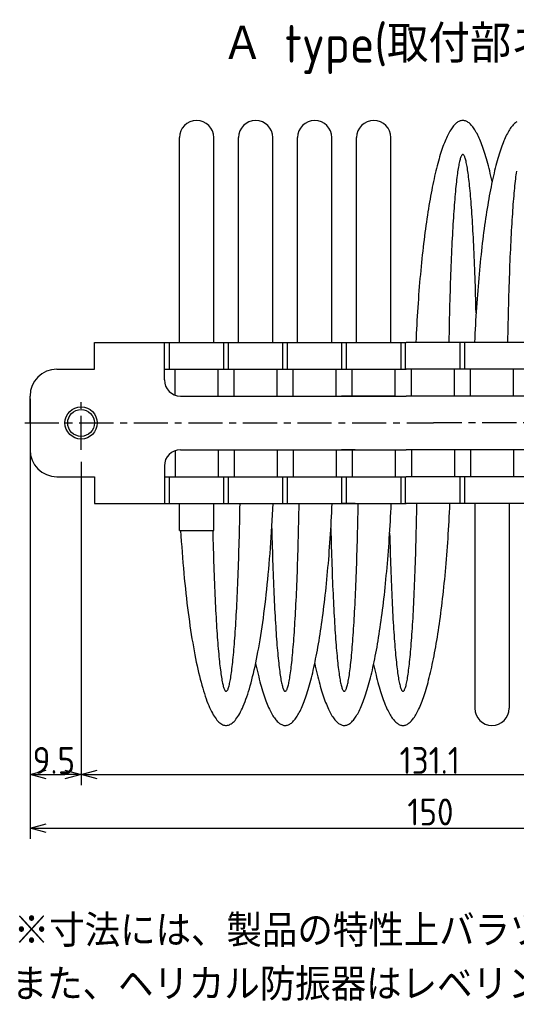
# Model space of a CAD drawing. Extents: x -150 to 369, y 147 to 332.
# Tile 1 of 6: x -150 to -58, y 147 to 330. Entities that reach past the tile are written whole.
import ezdxf

# ---------------------------------------------------------------- set-up
doc = ezdxf.new("R2010")
doc.units = 0
doc.header["$LTSCALE"] = 0.2
doc.linetypes.add('CENTER', pattern=[50.8, 31.75, -6.35, 6.35, -6.35])
doc.layers.get('0').update_dxf_attribs({"linetype": 'CONTINUOUS'})
doc.layers.get('DEFPOINTS').update_dxf_attribs({"linetype": 'CONTINUOUS'})
doc.layers.add('18-0-CON', color=3, linetype='CONTINUOUS')
doc.styles.add('DIMENSION', font='isocp.shx', dxfattribs={"bigfont": 'bigfont.shx'})
doc.styles.get("Standard").update_dxf_attribs({"font": 'isocp.shx', "bigfont": 'bigfont.shx'})
doc.dimstyles.get("Standard").update_dxf_attribs({"dimtxt": 0.18, "dimasz": 0.18, "dimexe": 0.18, "dimexo": 0.0625, "dimgap": 0.09, "dimtad": 0, "dimtih": 1, "dimtoh": 1, "dimzin": 0, "dimcen": 0.09, "dimazin": 3, "dimtfac": 1, "dimtofl": 0, "dimtmove": 0, "dimatfit": 3})

# ---------------------------------------------------------------- blocks, each defined once
blk = doc.blocks.new('_OPEN30')
at = {"color": 0, "linetype": 'BYBLOCK'}
for p, q in [((-1, 0.268), (0, 0)), ((0, 0), (-1, -0.268)), ((0, 0), (-1, 0))]:
    blk.add_line(p, q, dxfattribs=at)
blk = doc.blocks.new('*U48')
at = {"color": 0, "style": 'DIMENSION'}
blk.add_text('150', height=5, dxfattribs=at).set_placement((-77.95, 180.5))
blk = doc.blocks.new('*D47')
at = {"color": 0}
for p, q in [((-148.2, 259.9), (-148.2, 178)), ((1.8, 249.9), (1.8, 178)), ((-145.2, 180), (-1.2, 180))]:
    blk.add_line(p, q, dxfattribs=at)
at = {"layer": 'DEFPOINTS', "color": 0}
for p in [(-148.2, 260.4), (1.8, 250.4), (1.8, 180)]:
    blk.add_point(p, dxfattribs=at)
at = {"color": 0, "xscale": 3, "yscale": 3, "zscale": 3, "rotation": 180}
blk.add_blockref('_OPEN30', (-148.2, 180), dxfattribs=at)
at = {"color": 0, "xscale": 3, "yscale": 3, "zscale": 3}
blk.add_blockref('_OPEN30', (1.8, 180), dxfattribs=at)
at = {"layer": '18-0-CON'}
blk.add_blockref('*U48', (0, 0), dxfattribs=at)
blk = doc.blocks.new('*U99')
at = {"color": 0}
blk.add_text('Ａ type(取付部ネジ)', height=7, dxfattribs=at).set_placement((-112.49, 322.47))
blk = doc.blocks.new('*U53')
for s, p in [('※寸法には、製品の特性上バラツキが生じます。', (-149.37, 147.42)), ('また、ヘリカル防振器はレベリング機能が御座いませんので、お客様にてシム等を用いてレベリングをお願い致します。', (-149.77, 137.42))]:
    blk.add_text(s, height=6).set_placement(p)
blk = doc.blocks.new('*U118')
at = {"color": 0}
blk.add_text('131.1', height=5, dxfattribs=at).set_placement((-79.4, 190.09))
blk = doc.blocks.new('*U119')
at = {"color": 0}
blk.add_text('9.5', height=5, dxfattribs=at).set_placement((-147.72, 190.09))

msp = doc.modelspace()

# ---------------------------------------------------------------- linework, layer by layer
for p, q in [((-120.402, 270.403), (-120.402, 308.501)), ((-114.002, 270.403), (-114.002, 308.501)), ((-109.402, 270.403), (-109.402, 308.501)), ((-103.002, 270.403), (-103.002, 308.501)), ((-98.402, 270.403), (-98.402, 308.501)), ((-92.002, 270.403), (-92.002, 308.501)), ((-87.402, 270.403), (-87.402, 308.501)), ((-81.002, 270.403), (-81.002, 308.501)), ((-136.202, 265.403), (-136.202, 270.403)), ((-136.202, 270.403), (-78.202, 270.403)), ((-123.202, 263.403), (-123.202, 270.403)), ((-122.272, 265.403), (-122.272, 270.403)), ((-112.132, 265.403), (-112.132, 270.403)), ((-111.272, 265.403), (-111.272, 270.403)), ((-101.132, 265.403), (-101.132, 270.403)), ((-100.272, 265.403), (-100.272, 270.403)), ((-90.132, 265.403), (-90.132, 270.403)), ((-89.272, 265.403), (-89.272, 270.403)), ((-79.132, 265.403), (-79.132, 270.403)), ((-78.272, 265.403), (-78.272, 270.403)), ((-10.202, 270.403), (-78.202, 270.403)), ((-68.132, 265.403), (-68.132, 270.403)), ((-67.272, 265.403), (-67.272, 270.403)), ((-143.202, 265.403), (-136.202, 265.403)), ((-123.202, 265.403), (-78.202, 265.403)), ((-121.202, 260.574), (-121.202, 265.403)), ((-113.202, 260.403), (-113.202, 265.403)), ((-110.202, 260.403), (-110.202, 265.403)), ((-102.202, 260.403), (-102.202, 265.403)), ((-99.202, 260.403), (-99.202, 265.403)), ((-91.202, 260.403), (-91.202, 265.403)), ((-88.202, 260.403), (-88.202, 265.403)), ((-80.202, 260.403), (-80.202, 265.403)), ((-23.202, 265.403), (-78.202, 265.403)), ((-77.202, 260.403), (-77.202, 265.403)), ((-69.202, 260.403), (-69.202, 265.403)), ((-66.202, 260.403), (-66.202, 265.403)), ((-58.202, 260.403), (-58.202, 265.403)), ((-148.202, 255.403), (-148.202, 260.403)), ((-120.202, 260.403), (-78.202, 260.403)), ((-80.202, 260.403), (-90.202, 260.403)), ((-26.202, 260.403), (-78.202, 260.403)), ((-148.202, 255.403), (-148.202, 250.403)), ((-121.202, 250.231), (-121.202, 245.403)), ((-120.202, 250.403), (-78.202, 250.403)), ((-113.202, 250.403), (-113.202, 245.403)), ((-110.202, 250.403), (-110.202, 245.403)), ((-102.202, 250.403), (-102.202, 245.403)), ((-99.202, 250.403), (-99.202, 245.403)), ((-91.202, 250.403), (-91.202, 245.403)), ((-87.702, 250.403), (-90.202, 250.403)), ((-88.202, 250.403), (-88.202, 245.403)), ((-80.202, 250.403), (-80.202, 245.403)), ((-26.202, 250.403), (-78.202, 250.403)), ((-77.202, 250.403), (-77.202, 245.403)), ((-69.202, 250.403), (-69.202, 245.403)), ((-66.202, 250.403), (-66.202, 245.403)), ((-58.202, 250.403), (-58.202, 245.403)), ((-123.202, 247.403), (-123.202, 240.403)), ((-143.202, 245.403), (-136.202, 245.403)), ((-136.202, 245.403), (-136.202, 240.403)), ((-123.202, 245.403), (-78.202, 245.403)), ((-122.272, 240.403), (-122.272, 245.403)), ((-112.132, 240.403), (-112.132, 245.403)), ((-111.272, 240.403), (-111.272, 245.403)), ((-101.132, 240.403), (-101.132, 245.403)), ((-100.272, 240.403), (-100.272, 245.403)), ((-90.132, 240.403), (-90.132, 245.403)), ((-89.272, 240.403), (-89.272, 245.403)), ((-79.132, 240.403), (-79.132, 245.403)), ((-78.272, 240.403), (-78.272, 245.403)), ((-23.202, 245.403), (-78.202, 245.403)), ((-68.132, 240.403), (-68.132, 245.403)), ((-67.272, 240.403), (-67.272, 245.403)), ((-136.202, 240.403), (-78.202, 240.403)), ((-120.402, 235.403), (-120.402, 240.403)), ((-114.002, 235.403), (-114.002, 240.403)), ((-87.702, 240.403), (-90.202, 240.403)), ((-10.202, 240.403), (-78.202, 240.403)), ((-65.402, 240.403), (-65.402, 202.304)), ((-59.002, 240.403), (-59.002, 202.304)), ((-120.402, 235.403), (-114.002, 235.403))]:
    msp.add_line(p, q)
at = {"color": 0, "linetype": 'CENTER'}
for p, q in [((-138.702, 250.403), (-138.702, 260.403)), ((-149.202, 255.403), (-73.086, 255.403)), ((3.298, 255.403), (-73.086, 255.403))]:
    msp.add_line(p, q, dxfattribs=at)
at = {"color": 0}
for p, q in [((-148.202, 250.34), (-148.202, 188)), ((-138.702, 248.15), (-138.702, 188)), ((-138.702, 245.34), (-138.702, 188)), ((-145.202, 190), (-141.702, 190)), ((-135.702, 190), (-10.602, 190))]:
    msp.add_line(p, q, dxfattribs=at)
for points in [[(-62.17, 300.337, 0), (-62.281, 300.848, 0), (-62.392, 301.348, 0), (-62.506, 301.838, 0), (-62.62, 302.317, 0), (-62.736, 302.785, 0), (-62.852, 303.242, 0), (-62.97, 303.688, 0), (-63.089, 304.123, 0), (-63.209, 304.547, 0), (-63.33, 304.959, 0), (-63.452, 305.36, 0), (-63.575, 305.749, 0), (-63.699, 306.127, 0), (-63.824, 306.493, 0), (-63.949, 306.847, 0), (-64.076, 307.189, 0), (-64.203, 307.519, 0), (-64.332, 307.837, 0), (-64.46, 308.143, 0), (-64.59, 308.436, 0), (-64.72, 308.718, 0), (-64.852, 308.987, 0), (-64.983, 309.244, 0), (-65.115, 309.488, 0), (-65.248, 309.719, 0), (-65.382, 309.938, 0), (-65.516, 310.145, 0), (-65.65, 310.339, 0), (-65.785, 310.52, 0), (-65.92, 310.688, 0), (-66.056, 310.844, 0), (-66.192, 310.986, 0), (-66.329, 311.116, 0), (-66.465, 311.233, 0), (-66.602, 311.337, 0), (-66.74, 311.428, 0), (-66.877, 311.506, 0), (-67.015, 311.571, 0), (-67.152, 311.623, 0), (-67.29, 311.662, 0), (-67.428, 311.688, 0), (-67.566, 311.701, 0), (-67.704, 311.701, 0), (-67.842, 311.688, 0), (-67.98, 311.662, 0), (-68.118, 311.622, 0), (-68.256, 311.57, 0), (-68.394, 311.505, 0), (-68.531, 311.427, 0), (-68.668, 311.336, 0), (-68.805, 311.232, 0), (-68.942, 311.115, 0), (-69.078, 310.985, 0), (-69.214, 310.842, 0), (-69.35, 310.686, 0), (-69.485, 310.518, 0), (-69.62, 310.337, 0), (-69.755, 310.143, 0), (-69.889, 309.936, 0), (-70.022, 309.717, 0), (-70.155, 309.485, 0), (-70.287, 309.241, 0), (-70.419, 308.984, 0), (-70.55, 308.715, 0), (-70.68, 308.433, 0), (-70.81, 308.139, 0), (-70.939, 307.833, 0), (-71.067, 307.515, 0), (-71.194, 307.185, 0), (-71.321, 306.843, 0), (-71.447, 306.489, 0), (-71.571, 306.123, 0), (-71.695, 305.745, 0), (-71.818, 305.356, 0), (-71.94, 304.955, 0), (-72.061, 304.542, 0), (-72.181, 304.119, 0), (-72.3, 303.684, 0), (-72.418, 303.237, 0), (-72.534, 302.78, 0), (-72.65, 302.312, 0), (-72.764, 301.833, 0), (-72.878, 301.343, 0), (-72.99, 300.842, 0), (-73.1, 300.331, 0), (-73.21, 299.81, 0), (-73.318, 299.278, 0), (-73.425, 298.736, 0), (-73.531, 298.184, 0), (-73.635, 297.622, 0), (-73.738, 297.051, 0), (-73.839, 296.469, 0), (-73.939, 295.879, 0), (-74.038, 295.279, 0), (-74.135, 294.669, 0), (-74.23, 294.051, 0), (-74.324, 293.423, 0), (-74.416, 292.787, 0), (-74.507, 292.142, 0), (-74.597, 291.489, 0), (-74.684, 290.827, 0), (-74.77, 290.157, 0), (-74.855, 289.479, 0), (-74.937, 288.793, 0), (-75.018, 288.1, 0), (-75.098, 287.399, 0), (-75.175, 286.69, 0), (-75.251, 285.974, 0), (-75.325, 285.251, 0), (-75.397, 284.521, 0), (-75.468, 283.785, 0), (-75.537, 283.042, 0), (-75.603, 282.292, 0), (-75.668, 281.536, 0), (-75.731, 280.775, 0), (-75.793, 280.007, 0), (-75.852, 279.234, 0), (-75.91, 278.455, 0), (-75.965, 277.67, 0), (-76.019, 276.881, 0), (-76.07, 276.087, 0), (-76.12, 275.288, 0), (-76.168, 274.484, 0), (-76.214, 273.676, 0), (-76.258, 272.863, 0), (-76.299, 272.047, 0), (-76.339, 271.226, 0), (-76.377, 270.403, 0)], [(-57.574, 311.443, 0), (-57.712, 311.355, 0), (-57.849, 311.253, 0), (-57.986, 311.138, 0), (-58.123, 311.01, 0), (-58.26, 310.869, 0), (-58.396, 310.716, 0), (-58.531, 310.549, 0), (-58.667, 310.37, 0), (-58.802, 310.178, 0), (-58.936, 309.973, 0), (-59.07, 309.755, 0), (-59.203, 309.525, 0), (-59.336, 309.282, 0), (-59.468, 309.027, 0), (-59.599, 308.759, 0), (-59.73, 308.478, 0), (-59.86, 308.186, 0), (-59.99, 307.881, 0), (-60.118, 307.564, 0), (-60.246, 307.235, 0), (-60.373, 306.893, 0), (-60.499, 306.54, 0), (-60.624, 306.175, 0), (-60.749, 305.798, 0), (-60.872, 305.409, 0), (-60.994, 305.009, 0), (-61.116, 304.597, 0), (-61.236, 304.173, 0), (-61.355, 303.739, 0), (-61.474, 303.293, 0), (-61.591, 302.835, 0), (-61.707, 302.367, 0), (-61.822, 301.888, 0), (-61.935, 301.398, 0), (-62.048, 300.898, 0), (-62.159, 300.387, 0), (-62.269, 299.865, 0), (-62.378, 299.333, 0), (-62.485, 298.791, 0), (-62.591, 298.238, 0), (-62.695, 297.676, 0), (-62.799, 297.104, 0), (-62.9, 296.522, 0), (-63.001, 295.931, 0), (-63.1, 295.33, 0), (-63.197, 294.72, 0), (-63.293, 294.1, 0), (-63.387, 293.472, 0), (-63.48, 292.835, 0), (-63.571, 292.189, 0), (-63.661, 291.535, 0), (-63.749, 290.872, 0), (-63.835, 290.201, 0), (-63.92, 289.522, 0), (-64.003, 288.835, 0), (-64.084, 288.14, 0), (-64.164, 287.437, 0), (-64.242, 286.727, 0), (-64.318, 286.01, 0), (-64.392, 285.286, 0), (-64.465, 284.554, 0), (-64.535, 283.816, 0), (-64.604, 283.072, 0), (-64.671, 282.32, 0), (-64.737, 281.563, 0), (-64.8, 280.799, 0), (-64.861, 280.03, 0), (-64.921, 279.255, 0), (-64.978, 278.474, 0), (-65.034, 277.688, 0), (-65.088, 276.897, 0), (-65.14, 276.101, 0), (-65.19, 275.3, 0), (-65.238, 274.494, 0), (-65.284, 273.684, 0), (-65.328, 272.869, 0), (-65.37, 272.051, 0), (-65.409, 271.229, 0), (-65.447, 270.403, 0)], [(-65.153, 275.887, 0), (-65.175, 276.742, 0), (-65.197, 277.59, 0), (-65.221, 278.43, 0), (-65.245, 279.262, 0), (-65.269, 280.085, 0), (-65.295, 280.9, 0), (-65.322, 281.705, 0), (-65.349, 282.501, 0), (-65.378, 283.288, 0), (-65.407, 284.064, 0), (-65.436, 284.831, 0), (-65.467, 285.587, 0), (-65.498, 286.332, 0), (-65.531, 287.066, 0), (-65.564, 287.789, 0), (-65.597, 288.5, 0), (-65.632, 289.2, 0), (-65.666, 289.888, 0), (-65.702, 290.563, 0), (-65.739, 291.226, 0), (-65.776, 291.876, 0), (-65.814, 292.513, 0), (-65.852, 293.137, 0), (-65.891, 293.747, 0), (-65.931, 294.344, 0), (-65.971, 294.927, 0), (-66.012, 295.496, 0), (-66.053, 296.051, 0), (-66.096, 296.591, 0), (-66.138, 297.117, 0), (-66.181, 297.627, 0), (-66.225, 298.123, 0), (-66.269, 298.604, 0), (-66.314, 299.069, 0), (-66.359, 299.518, 0), (-66.404, 299.952, 0), (-66.45, 300.37, 0), (-66.497, 300.773, 0), (-66.543, 301.158, 0), (-66.591, 301.528, 0), (-66.638, 301.881, 0), (-66.686, 302.218, 0), (-66.734, 302.538, 0), (-66.783, 302.842, 0), (-66.832, 303.128, 0), (-66.881, 303.398, 0), (-66.93, 303.65, 0), (-66.98, 303.885, 0), (-67.03, 304.103, 0), (-67.08, 304.304, 0), (-67.13, 304.487, 0), (-67.181, 304.653, 0), (-67.231, 304.801, 0), (-67.282, 304.932, 0), (-67.333, 305.045, 0), (-67.384, 305.141, 0), (-67.435, 305.219, 0), (-67.487, 305.279, 0), (-67.538, 305.321, 0), (-67.589, 305.346, 0), (-67.641, 305.352, 0), (-67.692, 305.341, 0), (-67.743, 305.313, 0), (-67.794, 305.266, 0), (-67.846, 305.202, 0), (-67.897, 305.12, 0), (-67.948, 305.021, 0), (-67.999, 304.903, 0), (-68.049, 304.768, 0), (-68.1, 304.616, 0), (-68.15, 304.446, 0), (-68.201, 304.259, 0), (-68.251, 304.054, 0), (-68.301, 303.832, 0), (-68.35, 303.593, 0), (-68.4, 303.336, 0), (-68.449, 303.063, 0), (-68.498, 302.773, 0), (-68.546, 302.465, 0), (-68.594, 302.141, 0), (-68.642, 301.801, 0), (-68.689, 301.444, 0), (-68.737, 301.07, 0), (-68.783, 300.68, 0), (-68.83, 300.274, 0), (-68.875, 299.853, 0), (-68.921, 299.415, 0), (-68.966, 298.962, 0), (-69.01, 298.493, 0), (-69.054, 298.009, 0), (-69.098, 297.51, 0), (-69.141, 296.996, 0), (-69.183, 296.467, 0), (-69.225, 295.923, 0), (-69.266, 295.365, 0), (-69.307, 294.793, 0), (-69.347, 294.206, 0), (-69.387, 293.606, 0), (-69.426, 292.993, 0), (-69.464, 292.366, 0), (-69.502, 291.726, 0), (-69.539, 291.072, 0), (-69.575, 290.407, 0), (-69.611, 289.729, 0), (-69.646, 289.038, 0), (-69.68, 288.336, 0), (-69.713, 287.622, 0), (-69.746, 286.896, 0), (-69.778, 286.159, 0), (-69.809, 285.412, 0), (-69.84, 284.653, 0), (-69.869, 283.884, 0), (-69.898, 283.106, 0), (-69.926, 282.317, 0), (-69.953, 281.519, 0), (-69.98, 280.711, 0), (-70.005, 279.894, 0), (-70.03, 279.069, 0), (-70.054, 278.235, 0), (-70.077, 277.393, 0), (-70.099, 276.544, 0), (-70.12, 275.686, 0), (-70.141, 274.822, 0), (-70.16, 273.951, 0), (-70.179, 273.073, 0), (-70.197, 272.189, 0), (-70.213, 271.298, 0), (-70.229, 270.403, 0)], [(-57.647, 302.259, 0), (-57.696, 301.922, 0), (-57.743, 301.568, 0), (-57.791, 301.197, 0), (-57.838, 300.81, 0), (-57.885, 300.406, 0), (-57.931, 299.987, 0), (-57.977, 299.551, 0), (-58.023, 299.099, 0), (-58.068, 298.631, 0), (-58.112, 298.148, 0), (-58.156, 297.649, 0), (-58.2, 297.135, 0), (-58.243, 296.606, 0), (-58.285, 296.062, 0), (-58.327, 295.504, 0), (-58.368, 294.931, 0), (-58.408, 294.343, 0), (-58.449, 293.742, 0), (-58.488, 293.127, 0), (-58.527, 292.498, 0), (-58.565, 291.856, 0), (-58.602, 291.2, 0), (-58.639, 290.532, 0), (-58.675, 289.851, 0), (-58.71, 289.157, 0), (-58.745, 288.452, 0), (-58.778, 287.734, 0), (-58.812, 287.005, 0), (-58.844, 286.264, 0), (-58.875, 285.513, 0), (-58.906, 284.75, 0), (-58.936, 283.977, 0), (-58.965, 283.193, 0), (-58.994, 282.4, 0), (-59.021, 281.596, 0), (-59.048, 280.784, 0), (-59.074, 279.962, 0), (-59.099, 279.131, 0), (-59.123, 278.291, 0), (-59.146, 277.444, 0), (-59.168, 276.588, 0), (-59.19, 275.725, 0), (-59.21, 274.854, 0), (-59.23, 273.977, 0), (-59.249, 273.092, 0), (-59.267, 272.202, 0), (-59.284, 271.305, 0), (-59.3, 270.403, 0)], [(-120.178, 235.403, 0), (-120.113, 234.375, 0), (-120.045, 233.355, 0), (-119.974, 232.344, 0), (-119.9, 231.342, 0), (-119.822, 230.349, 0), (-119.742, 229.366, 0), (-119.658, 228.393, 0), (-119.571, 227.43, 0), (-119.481, 226.478, 0), (-119.388, 225.537, 0), (-119.293, 224.607, 0), (-119.194, 223.689, 0), (-119.092, 222.784, 0), (-118.988, 221.891, 0), (-118.881, 221.01, 0), (-118.771, 220.143, 0), (-118.658, 219.29, 0), (-118.543, 218.45, 0), (-118.425, 217.625, 0), (-118.304, 216.814, 0), (-118.181, 216.018, 0), (-118.055, 215.237, 0), (-117.927, 214.472, 0), (-117.797, 213.722, 0), (-117.664, 212.988, 0), (-117.529, 212.271, 0), (-117.392, 211.57, 0), (-117.252, 210.886, 0), (-117.111, 210.219, 0), (-116.967, 209.569, 0), (-116.821, 208.937, 0), (-116.674, 208.323, 0), (-116.524, 207.727, 0), (-116.373, 207.15, 0), (-116.219, 206.59, 0), (-116.064, 206.05, 0), (-115.908, 205.528, 0), (-115.749, 205.026, 0), (-115.59, 204.543, 0), (-115.428, 204.08, 0), (-115.265, 203.636, 0), (-115.101, 203.212, 0), (-114.936, 202.808, 0), (-114.769, 202.425, 0), (-114.601, 202.061, 0), (-114.432, 201.719, 0), (-114.262, 201.397, 0), (-114.091, 201.095, 0), (-113.919, 200.815, 0), (-113.747, 200.555, 0), (-113.573, 200.317, 0), (-113.399, 200.099, 0), (-113.224, 199.903, 0), (-113.048, 199.728, 0), (-112.872, 199.575, 0), (-112.696, 199.443, 0), (-112.519, 199.333, 0), (-112.342, 199.244, 0), (-112.164, 199.176, 0), (-111.987, 199.131, 0), (-111.809, 199.107, 0), (-111.631, 199.104, 0), (-111.453, 199.123, 0), (-111.276, 199.164, 0), (-111.098, 199.226, 0), (-110.921, 199.31, 0), (-110.744, 199.416, 0), (-110.567, 199.543, 0), (-110.391, 199.691, 0), (-110.216, 199.861, 0), (-110.041, 200.052, 0), (-109.866, 200.265, 0), (-109.692, 200.498, 0), (-109.519, 200.753, 0), (-109.347, 201.029, 0), (-109.176, 201.325, 0), (-109.006, 201.643, 0), (-108.837, 201.981, 0), (-108.668, 202.339, 0), (-108.501, 202.718, 0), (-108.336, 203.117, 0), (-108.171, 203.537, 0), (-108.008, 203.976, 0), (-107.847, 204.435, 0), (-107.686, 204.913, 0), (-107.528, 205.411, 0), (-107.371, 205.928, 0), (-107.215, 206.464, 0), (-107.062, 207.019, 0), (-106.91, 207.593, 0), (-106.76, 208.184, 0), (-106.612, 208.794, 0), (-106.465, 209.422, 0), (-106.321, 210.068, 0), (-106.179, 210.731, 0), (-106.039, 211.411, 0), (-105.901, 212.108, 0), (-105.766, 212.822, 0), (-105.632, 213.552, 0), (-105.501, 214.298, 0), (-105.373, 215.06, 0), (-105.247, 215.837, 0), (-105.123, 216.63, 0), (-105.002, 217.437, 0), (-104.883, 218.259, 0), (-104.767, 219.095, 0), (-104.654, 219.946, 0), (-104.543, 220.81, 0), (-104.436, 221.687, 0), (-104.33, 222.577, 0), (-104.228, 223.48, 0), (-104.129, 224.395, 0), (-104.032, 225.321, 0), (-103.939, 226.26, 0), (-103.848, 227.21, 0), (-103.761, 228.17, 0), (-103.676, 229.141, 0), (-103.595, 230.122, 0), (-103.517, 231.113, 0), (-103.442, 232.113, 0), (-103.37, 233.122, 0), (-103.301, 234.139, 0), (-103.235, 235.165, 0), (-103.173, 236.199, 0), (-103.114, 237.24, 0), (-103.058, 238.287, 0), (-103.006, 239.342, 0), (-102.957, 240.403, 0)], [(-114.192, 235.403, 0), (-114.171, 234.539, 0), (-114.149, 233.683, 0), (-114.126, 232.835, 0), (-114.103, 231.995, 0), (-114.078, 231.164, 0), (-114.053, 230.341, 0), (-114.026, 229.527, 0), (-113.999, 228.722, 0), (-113.971, 227.927, 0), (-113.943, 227.142, 0), (-113.913, 226.367, 0), (-113.883, 225.602, 0), (-113.852, 224.848, 0), (-113.82, 224.105, 0), (-113.787, 223.373, 0), (-113.754, 222.653, 0), (-113.719, 221.945, 0), (-113.684, 221.248, 0), (-113.649, 220.564, 0), (-113.613, 219.892, 0), (-113.576, 219.233, 0), (-113.538, 218.587, 0), (-113.5, 217.954, 0), (-113.461, 217.335, 0), (-113.421, 216.729, 0), (-113.381, 216.137, 0), (-113.34, 215.56, 0), (-113.299, 214.996, 0), (-113.257, 214.447, 0), (-113.214, 213.913, 0), (-113.171, 213.393, 0), (-113.128, 212.889, 0), (-113.083, 212.4, 0), (-113.039, 211.926, 0), (-112.994, 211.468, 0), (-112.948, 211.026, 0), (-112.902, 210.6, 0), (-112.856, 210.19, 0), (-112.809, 209.796, 0), (-112.762, 209.418, 0), (-112.714, 209.057, 0), (-112.666, 208.712, 0), (-112.618, 208.384, 0), (-112.569, 208.073, 0), (-112.52, 207.779, 0), (-112.471, 207.503, 0), (-112.421, 207.243, 0), (-112.371, 207, 0), (-112.321, 206.775, 0), (-112.271, 206.568, 0), (-112.221, 206.378, 0), (-112.17, 206.205, 0), (-112.119, 206.051, 0), (-112.068, 205.913, 0), (-112.017, 205.794, 0), (-111.966, 205.693, 0), (-111.915, 205.609, 0), (-111.863, 205.543, 0), (-111.812, 205.495, 0), (-111.76, 205.465, 0), (-111.709, 205.453, 0), (-111.657, 205.459, 0), (-111.606, 205.482, 0), (-111.554, 205.524, 0), (-111.503, 205.583, 0), (-111.451, 205.661, 0), (-111.4, 205.756, 0), (-111.349, 205.869, 0), (-111.298, 206, 0), (-111.247, 206.148, 0), (-111.196, 206.315, 0), (-111.146, 206.499, 0), (-111.095, 206.7, 0), (-111.045, 206.919, 0), (-110.995, 207.155, 0), (-110.946, 207.409, 0), (-110.896, 207.679, 0), (-110.847, 207.967, 0), (-110.798, 208.272, 0), (-110.75, 208.594, 0), (-110.702, 208.933, 0), (-110.654, 209.288, 0), (-110.607, 209.66, 0), (-110.56, 210.048, 0), (-110.513, 210.453, 0), (-110.467, 210.873, 0), (-110.421, 211.31, 0), (-110.376, 211.762, 0), (-110.331, 212.231, 0), (-110.287, 212.714, 0), (-110.243, 213.213, 0), (-110.2, 213.727, 0), (-110.157, 214.256, 0), (-110.115, 214.8, 0), (-110.073, 215.358, 0), (-110.032, 215.931, 0), (-109.992, 216.518, 0), (-109.952, 217.119, 0), (-109.913, 217.733, 0), (-109.874, 218.362, 0), (-109.837, 219.003, 0), (-109.799, 219.657, 0), (-109.763, 220.325, 0), (-109.727, 221.004, 0), (-109.692, 221.697, 0), (-109.657, 222.401, 0), (-109.624, 223.117, 0), (-109.591, 223.845, 0), (-109.559, 224.584, 0), (-109.527, 225.334, 0), (-109.497, 226.095, 0), (-109.467, 226.866, 0), (-109.438, 227.648, 0), (-109.41, 228.439, 0), (-109.382, 229.241, 0), (-109.356, 230.051, 0), (-109.33, 230.871, 0), (-109.305, 231.7, 0), (-109.281, 232.537, 0), (-109.258, 233.382, 0), (-109.236, 234.235, 0), (-109.214, 235.096, 0), (-109.194, 235.964, 0), (-109.174, 236.839, 0), (-109.155, 237.721, 0), (-109.138, 238.609, 0), (-109.121, 239.503, 0), (-109.105, 240.403, 0)], [(-106.199, 210.634, 0), (-106.089, 210.118, 0), (-105.977, 209.613, 0), (-105.864, 209.119, 0), (-105.749, 208.635, 0), (-105.634, 208.163, 0), (-105.517, 207.701, 0), (-105.399, 207.25, 0), (-105.281, 206.811, 0), (-105.161, 206.383, 0), (-105.04, 205.966, 0), (-104.918, 205.561, 0), (-104.795, 205.167, 0), (-104.671, 204.786, 0), (-104.546, 204.415, 0), (-104.42, 204.057, 0), (-104.294, 203.711, 0), (-104.166, 203.377, 0), (-104.038, 203.054, 0), (-103.909, 202.744, 0), (-103.779, 202.447, 0), (-103.648, 202.161, 0), (-103.517, 201.888, 0), (-103.385, 201.628, 0), (-103.253, 201.38, 0), (-103.12, 201.144, 0), (-102.986, 200.921, 0), (-102.852, 200.711, 0), (-102.717, 200.514, 0), (-102.582, 200.329, 0), (-102.447, 200.157, 0), (-102.311, 199.998, 0), (-102.174, 199.852, 0), (-102.038, 199.719, 0), (-101.901, 199.598, 0), (-101.764, 199.491, 0), (-101.626, 199.397, 0), (-101.488, 199.316, 0), (-101.35, 199.248, 0), (-101.212, 199.193, 0), (-101.074, 199.151, 0), (-100.936, 199.122, 0), (-100.797, 199.106, 0), (-100.659, 199.103, 0), (-100.521, 199.113, 0), (-100.382, 199.137, 0), (-100.244, 199.174, 0), (-100.106, 199.223, 0), (-99.968, 199.286, 0), (-99.83, 199.362, 0), (-99.693, 199.451, 0), (-99.555, 199.552, 0), (-99.418, 199.667, 0), (-99.281, 199.795, 0), (-99.145, 199.936, 0), (-99.009, 200.089, 0), (-98.873, 200.256, 0), (-98.738, 200.435, 0), (-98.603, 200.628, 0), (-98.468, 200.832, 0), (-98.335, 201.05, 0), (-98.201, 201.28, 0), (-98.069, 201.523, 0), (-97.936, 201.778, 0), (-97.805, 202.046, 0), (-97.674, 202.327, 0), (-97.544, 202.619, 0), (-97.415, 202.924, 0), (-97.286, 203.241, 0), (-97.158, 203.571, 0), (-97.031, 203.912, 0), (-96.905, 204.265, 0), (-96.78, 204.63, 0), (-96.656, 205.007, 0), (-96.532, 205.396, 0), (-96.41, 205.797, 0), (-96.288, 206.208, 0), (-96.168, 206.632, 0), (-96.049, 207.067, 0), (-95.93, 207.513, 0), (-95.813, 207.97, 0), (-95.697, 208.438, 0), (-95.583, 208.917, 0), (-95.469, 209.407, 0), (-95.356, 209.907, 0), (-95.245, 210.419, 0), (-95.135, 210.94, 0), (-95.027, 211.472, 0), (-94.919, 212.014, 0), (-94.814, 212.567, 0), (-94.709, 213.129, 0), (-94.606, 213.701, 0), (-94.504, 214.283, 0), (-94.404, 214.874, 0), (-94.305, 215.475, 0), (-94.207, 216.085, 0), (-94.112, 216.705, 0), (-94.017, 217.333, 0), (-93.924, 217.97, 0), (-93.833, 218.616, 0), (-93.744, 219.27, 0), (-93.656, 219.933, 0), (-93.569, 220.604, 0), (-93.485, 221.283, 0), (-93.401, 221.97, 0), (-93.32, 222.665, 0), (-93.241, 223.368, 0), (-93.163, 224.078, 0), (-93.087, 224.795, 0), (-93.012, 225.519, 0), (-92.94, 226.251, 0), (-92.869, 226.989, 0), (-92.8, 227.733, 0), (-92.733, 228.485, 0), (-92.668, 229.242, 0), (-92.605, 230.006, 0), (-92.543, 230.775, 0), (-92.483, 231.55, 0), (-92.426, 232.331, 0), (-92.37, 233.117, 0), (-92.316, 233.908, 0), (-92.264, 234.704, 0), (-92.215, 235.505, 0), (-92.167, 236.311, 0), (-92.121, 237.121, 0), (-92.077, 237.936, 0), (-92.035, 238.754, 0), (-91.995, 239.577, 0), (-91.957, 240.403, 0)], [(-103.2, 235.742, 0), (-103.179, 234.873, 0), (-103.158, 234.012, 0), (-103.135, 233.158, 0), (-103.112, 232.312, 0), (-103.087, 231.475, 0), (-103.062, 230.646, 0), (-103.036, 229.826, 0), (-103.009, 229.016, 0), (-102.982, 228.215, 0), (-102.953, 227.424, 0), (-102.924, 226.642, 0), (-102.893, 225.872, 0), (-102.863, 225.112, 0), (-102.831, 224.362, 0), (-102.798, 223.625, 0), (-102.765, 222.898, 0), (-102.731, 222.183, 0), (-102.696, 221.481, 0), (-102.661, 220.79, 0), (-102.625, 220.112, 0), (-102.588, 219.447, 0), (-102.55, 218.795, 0), (-102.512, 218.156, 0), (-102.473, 217.53, 0), (-102.434, 216.918, 0), (-102.394, 216.32, 0), (-102.353, 215.736, 0), (-102.311, 215.167, 0), (-102.27, 214.611, 0), (-102.227, 214.071, 0), (-102.184, 213.546, 0), (-102.14, 213.035, 0), (-102.096, 212.54, 0), (-102.052, 212.061, 0), (-102.007, 211.597, 0), (-101.961, 211.149, 0), (-101.915, 210.717, 0), (-101.869, 210.301, 0), (-101.822, 209.901, 0), (-101.774, 209.518, 0), (-101.727, 209.151, 0), (-101.679, 208.801, 0), (-101.63, 208.468, 0), (-101.582, 208.151, 0), (-101.533, 207.852, 0), (-101.483, 207.57, 0), (-101.434, 207.305, 0), (-101.384, 207.058, 0), (-101.334, 206.828, 0), (-101.283, 206.616, 0), (-101.233, 206.421, 0), (-101.182, 206.244, 0), (-101.131, 206.084, 0), (-101.08, 205.943, 0), (-101.028, 205.819, 0), (-100.977, 205.713, 0), (-100.926, 205.625, 0), (-100.874, 205.556, 0), (-100.822, 205.504, 0), (-100.771, 205.47, 0), (-100.719, 205.454, 0), (-100.667, 205.456, 0), (-100.616, 205.476, 0), (-100.564, 205.514, 0), (-100.513, 205.571, 0), (-100.461, 205.645, 0), (-100.41, 205.737, 0), (-100.358, 205.847, 0), (-100.307, 205.975, 0), (-100.256, 206.121, 0), (-100.205, 206.285, 0), (-100.154, 206.466, 0), (-100.104, 206.665, 0), (-100.053, 206.882, 0), (-100.003, 207.116, 0), (-99.954, 207.367, 0), (-99.904, 207.636, 0), (-99.855, 207.922, 0), (-99.806, 208.226, 0), (-99.757, 208.546, 0), (-99.709, 208.883, 0), (-99.661, 209.237, 0), (-99.613, 209.608, 0), (-99.566, 209.995, 0), (-99.519, 210.399, 0), (-99.473, 210.819, 0), (-99.427, 211.254, 0), (-99.382, 211.706, 0), (-99.337, 212.174, 0), (-99.292, 212.657, 0), (-99.248, 213.156, 0), (-99.205, 213.67, 0), (-99.162, 214.199, 0), (-99.119, 214.743, 0), (-99.078, 215.301, 0), (-99.036, 215.875, 0), (-98.996, 216.462, 0), (-98.956, 217.063, 0), (-98.917, 217.678, 0), (-98.878, 218.307, 0), (-98.84, 218.95, 0), (-98.802, 219.605, 0), (-98.766, 220.273, 0), (-98.73, 220.954, 0), (-98.694, 221.648, 0), (-98.66, 222.353, 0), (-98.626, 223.071, 0), (-98.593, 223.8, 0), (-98.561, 224.541, 0), (-98.529, 225.292, 0), (-98.498, 226.055, 0), (-98.468, 226.828, 0), (-98.439, 227.612, 0), (-98.411, 228.405, 0), (-98.383, 229.209, 0), (-98.357, 230.022, 0), (-98.331, 230.843, 0), (-98.306, 231.674, 0), (-98.282, 232.514, 0), (-98.258, 233.361, 0), (-98.236, 234.217, 0), (-98.215, 235.08, 0), (-98.194, 235.951, 0), (-98.174, 236.828, 0), (-98.156, 237.713, 0), (-98.138, 238.603, 0), (-98.121, 239.5, 0), (-98.105, 240.403, 0)], [(-95.199, 210.634, 0), (-95.089, 210.118, 0), (-94.977, 209.613, 0), (-94.864, 209.119, 0), (-94.749, 208.635, 0), (-94.634, 208.163, 0), (-94.517, 207.701, 0), (-94.4, 207.25, 0), (-94.281, 206.811, 0), (-94.161, 206.383, 0), (-94.04, 205.966, 0), (-93.918, 205.561, 0), (-93.795, 205.167, 0), (-93.671, 204.786, 0), (-93.546, 204.415, 0), (-93.42, 204.057, 0), (-93.293, 203.711, 0), (-93.166, 203.377, 0), (-93.038, 203.054, 0), (-92.909, 202.744, 0), (-92.779, 202.447, 0), (-92.648, 202.161, 0), (-92.517, 201.888, 0), (-92.385, 201.628, 0), (-92.253, 201.38, 0), (-92.12, 201.144, 0), (-91.986, 200.921, 0), (-91.852, 200.711, 0), (-91.718, 200.514, 0), (-91.582, 200.329, 0), (-91.447, 200.157, 0), (-91.311, 199.998, 0), (-91.174, 199.852, 0), (-91.038, 199.719, 0), (-90.901, 199.598, 0), (-90.763, 199.491, 0), (-90.626, 199.397, 0), (-90.488, 199.316, 0), (-90.35, 199.248, 0), (-90.212, 199.193, 0), (-90.074, 199.151, 0), (-89.936, 199.122, 0), (-89.797, 199.106, 0), (-89.659, 199.103, 0), (-89.521, 199.113, 0), (-89.382, 199.137, 0), (-89.244, 199.174, 0), (-89.106, 199.223, 0), (-88.968, 199.286, 0), (-88.83, 199.362, 0), (-88.693, 199.451, 0), (-88.555, 199.552, 0), (-88.418, 199.667, 0), (-88.281, 199.795, 0), (-88.145, 199.936, 0), (-88.009, 200.089, 0), (-87.873, 200.256, 0), (-87.738, 200.435, 0), (-87.603, 200.628, 0), (-87.468, 200.832, 0), (-87.335, 201.05, 0), (-87.201, 201.28, 0), (-87.069, 201.523, 0), (-86.936, 201.778, 0), (-86.805, 202.046, 0), (-86.674, 202.327, 0), (-86.544, 202.619, 0), (-86.415, 202.924, 0), (-86.286, 203.241, 0), (-86.158, 203.571, 0), (-86.031, 203.912, 0), (-85.905, 204.265, 0), (-85.78, 204.63, 0), (-85.656, 205.007, 0), (-85.532, 205.396, 0), (-85.41, 205.797, 0), (-85.288, 206.208, 0), (-85.168, 206.632, 0), (-85.049, 207.067, 0), (-84.93, 207.513, 0), (-84.813, 207.97, 0), (-84.697, 208.438, 0), (-84.583, 208.917, 0), (-84.469, 209.407, 0), (-84.356, 209.907, 0), (-84.245, 210.419, 0), (-84.135, 210.94, 0), (-84.027, 211.472, 0), (-83.919, 212.014, 0), (-83.814, 212.567, 0), (-83.709, 213.129, 0), (-83.606, 213.701, 0), (-83.504, 214.283, 0), (-83.404, 214.874, 0), (-83.305, 215.475, 0), (-83.207, 216.085, 0), (-83.112, 216.705, 0), (-83.017, 217.333, 0), (-82.924, 217.97, 0), (-82.833, 218.616, 0), (-82.744, 219.27, 0), (-82.656, 219.933, 0), (-82.569, 220.604, 0), (-82.485, 221.283, 0), (-82.401, 221.97, 0), (-82.32, 222.665, 0), (-82.241, 223.368, 0), (-82.163, 224.078, 0), (-82.087, 224.795, 0), (-82.012, 225.519, 0), (-81.94, 226.251, 0), (-81.869, 226.989, 0), (-81.8, 227.733, 0), (-81.733, 228.485, 0), (-81.668, 229.242, 0), (-81.605, 230.006, 0), (-81.543, 230.775, 0), (-81.483, 231.55, 0), (-81.426, 232.331, 0), (-81.37, 233.117, 0), (-81.316, 233.908, 0), (-81.264, 234.704, 0), (-81.215, 235.505, 0), (-81.167, 236.311, 0), (-81.121, 237.121, 0), (-81.077, 237.936, 0), (-81.035, 238.754, 0), (-80.995, 239.577, 0), (-80.957, 240.403, 0)], [(-92.2, 235.742, 0), (-92.179, 234.873, 0), (-92.158, 234.012, 0), (-92.135, 233.158, 0), (-92.112, 232.312, 0), (-92.087, 231.475, 0), (-92.062, 230.646, 0), (-92.036, 229.826, 0), (-92.009, 229.016, 0), (-91.981, 228.215, 0), (-91.953, 227.424, 0), (-91.924, 226.642, 0), (-91.894, 225.872, 0), (-91.862, 225.112, 0), (-91.831, 224.362, 0), (-91.798, 223.625, 0), (-91.765, 222.898, 0), (-91.731, 222.183, 0), (-91.696, 221.481, 0), (-91.661, 220.79, 0), (-91.625, 220.112, 0), (-91.588, 219.447, 0), (-91.55, 218.795, 0), (-91.512, 218.156, 0), (-91.473, 217.53, 0), (-91.434, 216.918, 0), (-91.394, 216.32, 0), (-91.353, 215.736, 0), (-91.311, 215.167, 0), (-91.269, 214.611, 0), (-91.227, 214.071, 0), (-91.184, 213.546, 0), (-91.14, 213.035, 0), (-91.096, 212.54, 0), (-91.052, 212.061, 0), (-91.007, 211.597, 0), (-90.961, 211.149, 0), (-90.915, 210.717, 0), (-90.869, 210.301, 0), (-90.822, 209.901, 0), (-90.774, 209.518, 0), (-90.727, 209.151, 0), (-90.679, 208.801, 0), (-90.63, 208.468, 0), (-90.582, 208.151, 0), (-90.532, 207.852, 0), (-90.483, 207.57, 0), (-90.434, 207.305, 0), (-90.384, 207.058, 0), (-90.334, 206.828, 0), (-90.283, 206.616, 0), (-90.233, 206.421, 0), (-90.182, 206.244, 0), (-90.131, 206.084, 0), (-90.08, 205.943, 0), (-90.028, 205.819, 0), (-89.977, 205.713, 0), (-89.926, 205.625, 0), (-89.874, 205.556, 0), (-89.823, 205.504, 0), (-89.771, 205.47, 0), (-89.719, 205.454, 0), (-89.668, 205.456, 0), (-89.616, 205.476, 0), (-89.564, 205.514, 0), (-89.513, 205.571, 0), (-89.461, 205.645, 0), (-89.41, 205.737, 0), (-89.358, 205.847, 0), (-89.307, 205.975, 0), (-89.256, 206.121, 0), (-89.205, 206.285, 0), (-89.154, 206.466, 0), (-89.104, 206.665, 0), (-89.053, 206.882, 0), (-89.003, 207.116, 0), (-88.954, 207.367, 0), (-88.904, 207.636, 0), (-88.855, 207.922, 0), (-88.806, 208.226, 0), (-88.757, 208.546, 0), (-88.709, 208.883, 0), (-88.661, 209.237, 0), (-88.613, 209.608, 0), (-88.566, 209.995, 0), (-88.519, 210.399, 0), (-88.473, 210.819, 0), (-88.427, 211.254, 0), (-88.382, 211.706, 0), (-88.337, 212.174, 0), (-88.292, 212.657, 0), (-88.248, 213.156, 0), (-88.205, 213.67, 0), (-88.162, 214.199, 0), (-88.119, 214.743, 0), (-88.078, 215.301, 0), (-88.036, 215.875, 0), (-87.996, 216.462, 0), (-87.956, 217.063, 0), (-87.916, 217.678, 0), (-87.878, 218.307, 0), (-87.84, 218.95, 0), (-87.802, 219.605, 0), (-87.766, 220.273, 0), (-87.73, 220.954, 0), (-87.694, 221.648, 0), (-87.66, 222.353, 0), (-87.626, 223.071, 0), (-87.593, 223.8, 0), (-87.561, 224.541, 0), (-87.529, 225.292, 0), (-87.498, 226.055, 0), (-87.468, 226.828, 0), (-87.439, 227.612, 0), (-87.411, 228.405, 0), (-87.383, 229.209, 0), (-87.356, 230.022, 0), (-87.331, 230.843, 0), (-87.306, 231.674, 0), (-87.282, 232.514, 0), (-87.258, 233.361, 0), (-87.236, 234.217, 0), (-87.215, 235.08, 0), (-87.194, 235.951, 0), (-87.174, 236.828, 0), (-87.156, 237.713, 0), (-87.138, 238.603, 0), (-87.121, 239.5, 0), (-87.105, 240.403, 0)], [(-84.235, 210.468, 0), (-84.124, 209.957, 0), (-84.012, 209.457, 0), (-83.899, 208.967, 0), (-83.784, 208.488, 0), (-83.669, 208.02, 0), (-83.552, 207.563, 0), (-83.434, 207.117, 0), (-83.315, 206.682, 0), (-83.195, 206.258, 0), (-83.074, 205.846, 0), (-82.952, 205.445, 0), (-82.829, 205.056, 0), (-82.705, 204.678, 0), (-82.581, 204.312, 0), (-82.455, 203.958, 0), (-82.328, 203.616, 0), (-82.201, 203.286, 0), (-82.073, 202.968, 0), (-81.944, 202.662, 0), (-81.814, 202.369, 0), (-81.684, 202.087, 0), (-81.553, 201.818, 0), (-81.421, 201.562, 0), (-81.289, 201.317, 0), (-81.156, 201.086, 0), (-81.023, 200.867, 0), (-80.889, 200.66, 0), (-80.754, 200.466, 0), (-80.619, 200.285, 0), (-80.484, 200.117, 0), (-80.348, 199.962, 0), (-80.212, 199.819, 0), (-80.076, 199.689, 0), (-79.939, 199.572, 0), (-79.802, 199.468, 0), (-79.665, 199.377, 0), (-79.527, 199.299, 0), (-79.39, 199.234, 0), (-79.252, 199.182, 0), (-79.114, 199.143, 0), (-78.976, 199.117, 0), (-78.838, 199.104, 0), (-78.7, 199.104, 0), (-78.562, 199.117, 0), (-78.424, 199.143, 0), (-78.286, 199.183, 0), (-78.148, 199.235, 0), (-78.011, 199.3, 0), (-77.873, 199.378, 0), (-77.736, 199.469, 0), (-77.599, 199.573, 0), (-77.462, 199.69, 0), (-77.326, 199.82, 0), (-77.19, 199.963, 0), (-77.054, 200.119, 0), (-76.919, 200.287, 0), (-76.784, 200.468, 0), (-76.65, 200.662, 0), (-76.516, 200.869, 0), (-76.382, 201.088, 0), (-76.249, 201.32, 0), (-76.117, 201.564, 0), (-75.985, 201.821, 0), (-75.854, 202.09, 0), (-75.724, 202.372, 0), (-75.594, 202.666, 0), (-75.465, 202.972, 0), (-75.337, 203.29, 0), (-75.21, 203.62, 0), (-75.083, 203.962, 0), (-74.958, 204.316, 0), (-74.833, 204.682, 0), (-74.709, 205.06, 0), (-74.586, 205.449, 0), (-74.464, 205.85, 0), (-74.343, 206.263, 0), (-74.223, 206.686, 0), (-74.104, 207.121, 0), (-73.987, 207.568, 0), (-73.87, 208.025, 0), (-73.754, 208.493, 0), (-73.64, 208.972, 0), (-73.527, 209.462, 0), (-73.415, 209.963, 0), (-73.304, 210.474, 0), (-73.194, 210.995, 0), (-73.086, 211.527, 0), (-72.979, 212.069, 0), (-72.874, 212.621, 0), (-72.769, 213.183, 0), (-72.667, 213.754, 0), (-72.565, 214.336, 0), (-72.465, 214.926, 0), (-72.367, 215.527, 0), (-72.27, 216.136, 0), (-72.174, 216.754, 0), (-72.08, 217.382, 0), (-71.988, 218.018, 0), (-71.897, 218.663, 0), (-71.808, 219.316, 0), (-71.72, 219.978, 0), (-71.634, 220.648, 0), (-71.55, 221.326, 0), (-71.467, 222.012, 0), (-71.386, 222.705, 0), (-71.307, 223.406, 0), (-71.229, 224.115, 0), (-71.153, 224.831, 0), (-71.079, 225.554, 0), (-71.007, 226.284, 0), (-70.936, 227.02, 0), (-70.868, 227.763, 0), (-70.801, 228.513, 0), (-70.736, 229.269, 0), (-70.673, 230.03, 0), (-70.612, 230.798, 0), (-70.552, 231.571, 0), (-70.495, 232.35, 0), (-70.439, 233.135, 0), (-70.385, 233.924, 0), (-70.334, 234.718, 0), (-70.284, 235.517, 0), (-70.236, 236.321, 0), (-70.191, 237.129, 0), (-70.147, 237.942, 0), (-70.105, 238.758, 0), (-70.065, 239.579, 0), (-70.027, 240.403, 0)], [(-81.251, 234.918, 0), (-81.229, 234.063, 0), (-81.207, 233.215, 0), (-81.184, 232.375, 0), (-81.16, 231.543, 0), (-81.135, 230.72, 0), (-81.109, 229.905, 0), (-81.082, 229.1, 0), (-81.055, 228.304, 0), (-81.027, 227.517, 0), (-80.998, 226.741, 0), (-80.968, 225.974, 0), (-80.937, 225.218, 0), (-80.906, 224.473, 0), (-80.874, 223.739, 0), (-80.841, 223.016, 0), (-80.807, 222.305, 0), (-80.773, 221.605, 0), (-80.738, 220.917, 0), (-80.702, 220.242, 0), (-80.666, 219.579, 0), (-80.628, 218.929, 0), (-80.591, 218.292, 0), (-80.552, 217.668, 0), (-80.513, 217.058, 0), (-80.473, 216.461, 0), (-80.433, 215.878, 0), (-80.392, 215.309, 0), (-80.351, 214.754, 0), (-80.309, 214.214, 0), (-80.266, 213.688, 0), (-80.223, 213.178, 0), (-80.179, 212.682, 0), (-80.135, 212.201, 0), (-80.091, 211.736, 0), (-80.046, 211.287, 0), (-80, 210.853, 0), (-79.954, 210.435, 0), (-79.908, 210.033, 0), (-79.861, 209.647, 0), (-79.814, 209.277, 0), (-79.766, 208.924, 0), (-79.718, 208.587, 0), (-79.67, 208.267, 0), (-79.621, 207.963, 0), (-79.573, 207.677, 0), (-79.523, 207.407, 0), (-79.474, 207.155, 0), (-79.424, 206.92, 0), (-79.374, 206.702, 0), (-79.324, 206.501, 0), (-79.274, 206.318, 0), (-79.223, 206.152, 0), (-79.173, 206.004, 0), (-79.122, 205.873, 0), (-79.071, 205.76, 0), (-79.02, 205.664, 0), (-78.969, 205.586, 0), (-78.918, 205.526, 0), (-78.866, 205.484, 0), (-78.815, 205.459, 0), (-78.764, 205.453, 0), (-78.713, 205.464, 0), (-78.661, 205.492, 0), (-78.61, 205.539, 0), (-78.559, 205.603, 0), (-78.508, 205.685, 0), (-78.457, 205.784, 0), (-78.406, 205.902, 0), (-78.355, 206.037, 0), (-78.304, 206.189, 0), (-78.254, 206.359, 0), (-78.204, 206.546, 0), (-78.154, 206.751, 0), (-78.104, 206.973, 0), (-78.054, 207.212, 0), (-78.005, 207.469, 0), (-77.956, 207.742, 0), (-77.907, 208.033, 0), (-77.858, 208.34, 0), (-77.81, 208.664, 0), (-77.762, 209.004, 0), (-77.715, 209.362, 0), (-77.668, 209.735, 0), (-77.621, 210.125, 0), (-77.575, 210.531, 0), (-77.529, 210.952, 0), (-77.484, 211.39, 0), (-77.439, 211.843, 0), (-77.394, 212.312, 0), (-77.35, 212.796, 0), (-77.306, 213.295, 0), (-77.263, 213.81, 0), (-77.221, 214.339, 0), (-77.179, 214.882, 0), (-77.138, 215.44, 0), (-77.097, 216.012, 0), (-77.057, 216.599, 0), (-77.017, 217.199, 0), (-76.978, 217.812, 0), (-76.94, 218.439, 0), (-76.903, 219.079, 0), (-76.865, 219.733, 0), (-76.829, 220.398, 0), (-76.794, 221.077, 0), (-76.759, 221.767, 0), (-76.725, 222.469, 0), (-76.691, 223.183, 0), (-76.658, 223.909, 0), (-76.626, 224.646, 0), (-76.595, 225.393, 0), (-76.565, 226.152, 0), (-76.535, 226.921, 0), (-76.506, 227.699, 0), (-76.478, 228.488, 0), (-76.451, 229.287, 0), (-76.424, 230.094, 0), (-76.399, 230.911, 0), (-76.374, 231.736, 0), (-76.35, 232.57, 0), (-76.327, 233.412, 0), (-76.305, 234.261, 0), (-76.284, 235.119, 0), (-76.263, 235.983, 0), (-76.244, 236.854, 0), (-76.225, 237.732, 0), (-76.208, 238.617, 0), (-76.191, 239.507, 0), (-76.175, 240.403, 0)]]:
    msp.add_polyline3d(points)
msp.add_circle((-138.702, 255.403), 3, dxfattribs=at)
msp.add_circle((-138.702, 255.403), 2.5)
for centre, radius, start, end in [((-117.202, 308.501), 3.2, 0, 180), ((-106.202, 308.501), 3.2, 0, 180), ((-95.202, 308.501), 3.2, 0, 180), ((-84.202, 308.501), 3.2, 0, 180), ((-143.202, 260.403), 5, 90, 180), ((-120.202, 263.403), 3, 180, 270), ((-143.202, 250.403), 5, 180, 270), ((-120.202, 247.403), 3, 90, 180), ((-62.202, 202.304), 3.2, 180, 0)]:
    msp.add_arc(centre, radius, start, end)

# ---------------------------------------------------------------- block references
for name, p in [('*U99', (0, 0)), ('*U119', (0, 0)), ('*U118', (0, 0)), ('*U53', (-1.859, 10.474))]:
    msp.add_blockref(name, p)
at = {"color": 0, "xscale": 3, "yscale": 3, "zscale": 3, "rotation": 180}
for p in [(-148.202, 190), (-138.702, 190)]:
    msp.add_blockref('_OPEN30', p, dxfattribs=at)
at = {"color": 0, "xscale": 3, "yscale": 3, "zscale": 3}
msp.add_blockref('_OPEN30', (-138.702, 190), dxfattribs=at)

# ---------------------------------------------------------------- dimensions: what is measured, and where the dimension line sits
at = {"color": 0}
dim = msp.add_linear_dim(base=(1.798, 180), p1=(-148.202, 260.403), p2=(1.798, 250.403), dimstyle='Standard', override={"dimscale": 1, "dimtxt": 5, "dimclrd": 0, "dimclre": 0, "dimclrt": 0, "dimtol": 0, "dimtp": 0.1, "dimtm": 0}, dxfattribs=at)
dim.commit()
dim.dimension.update_dxf_attribs({"geometry": '*D47', "text_midpoint": (-73.202, 183)})

doc.saveas('drawing.dxf')
